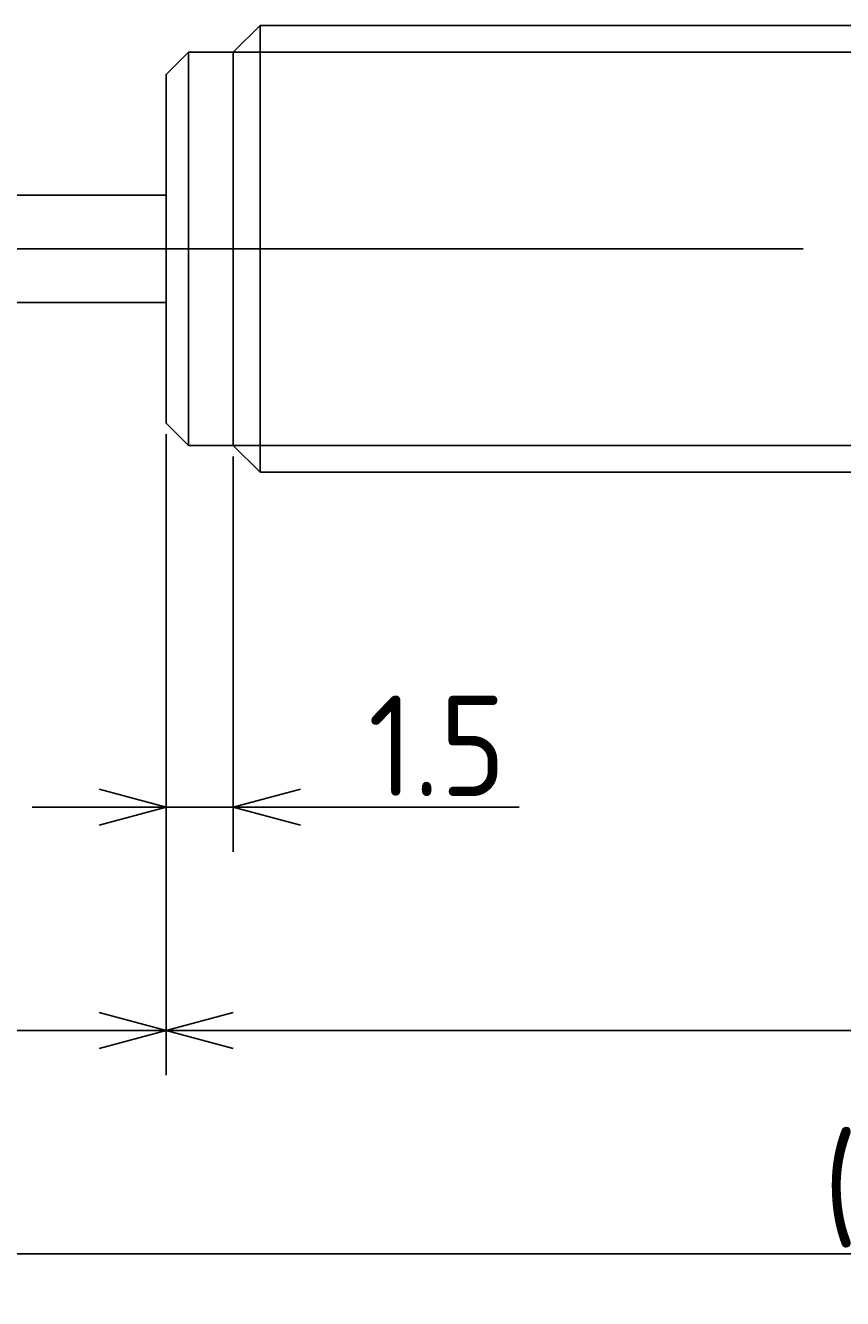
# Model space of a CAD drawing. Extents: x 148 to 291, y 144 to 179.
# Tile 3 of 4: x 234 to 253, y 144 to 172. Entities that reach past the tile are written whole.
import ezdxf

# ---------------------------------------------------------------- set-up
doc = ezdxf.new("R2010")
doc.units = 0
doc.linetypes.add('CENTER', pattern=[50.8, 31.75, -6.35, 6.35, -6.35])
doc.layers.get('0').update_dxf_attribs({"linetype": 'CONTINUOUS'})
doc.layers.get('DEFPOINTS').update_dxf_attribs({"linetype": 'CONTINUOUS'})
for name, color, linetype in [('図形', 7, 'CONTINUOUS'), ('図枠', 7, 'CONTINUOUS'), ('寸法_文字', 3, 'CONTINUOUS')]:
    doc.layers.add(name, color=color, linetype=linetype)
doc.layers.get('0').off()
doc.styles.add('DIMENSION', font='isocp.shx', dxfattribs={"bigfont": 'bigfont.shx'})
doc.dimstyles.get("Standard").update_dxf_attribs({"dimtxt": 0.18, "dimasz": 0.18, "dimexe": 0.18, "dimexo": 0.0625, "dimgap": 0.09, "dimtad": 0, "dimtih": 1, "dimtoh": 1, "dimzin": 0, "dimcen": 0.09, "dimazin": 3, "dimtfac": 1, "dimtofl": 0, "dimtmove": 0, "dimatfit": 3})

# ---------------------------------------------------------------- blocks, each defined once
blk = doc.blocks.new('_OPEN30')
at = {"color": 0, "linetype": 'BYBLOCK'}
for p, q in [((-1, 0.268), (0, 0)), ((0, 0), (-1, -0.268)), ((0, 0), (-1, 0))]:
    blk.add_line(p, q, dxfattribs=at)
blk = doc.blocks.new('*U16')
at = {"layer": '寸法_文字', "color": 3, "style": 'DIMENSION'}
blk.add_text('42.2', height=2.25, dxfattribs=at).set_placement((255.72, 150.25))
blk = doc.blocks.new('*D15')
at = {"layer": 'DEFPOINTS', "color": 0}
for p in [(237.5, 163.6), (279.7, 163.2), (237.5, 150)]:
    blk.add_point(p, dxfattribs=at)
at = {"layer": '寸法_文字', "color": 3}
for p, q in [((237.5, 163.35), (237.5, 149)), ((279.7, 162.95), (279.7, 149)), ((278.2, 150), (239, 150))]:
    blk.add_line(p, q, dxfattribs=at)
at = {"layer": '図枠'}
blk.add_blockref('*U16', (0, 0), dxfattribs=at)
at = {"layer": '寸法_文字', "color": 3, "xscale": 1.5, "yscale": 1.5, "zscale": 1.5, "rotation": 180}
blk.add_blockref('_OPEN30', (237.5, 150), dxfattribs=at)
at = {"layer": '寸法_文字', "color": 3, "xscale": 1.5, "yscale": 1.5, "zscale": 1.5}
blk.add_blockref('_OPEN30', (279.7, 150), dxfattribs=at)
blk = doc.blocks.new('*U18')
at = {"layer": '寸法_文字', "color": 3, "style": 'DIMENSION'}
blk.add_text('8', height=2.25, dxfattribs=at).set_placement((232.7125, 150.25))
blk = doc.blocks.new('*D17')
at = {"layer": 'DEFPOINTS', "color": 0}
for p in [(229.5, 164.5), (237.5, 163.6), (229.5, 150)]:
    blk.add_point(p, dxfattribs=at)
at = {"layer": '寸法_文字', "color": 3}
for p, q in [((229.5, 164.25), (229.5, 149)), ((237.5, 163.35), (237.5, 149)), ((236, 150), (231, 150))]:
    blk.add_line(p, q, dxfattribs=at)
at = {"layer": '図枠'}
blk.add_blockref('*U18', (0, 0), dxfattribs=at)
at = {"layer": '寸法_文字', "color": 3, "xscale": 1.5, "yscale": 1.5, "zscale": 1.5, "rotation": 180}
blk.add_blockref('_OPEN30', (229.5, 150), dxfattribs=at)
at = {"layer": '寸法_文字', "color": 3, "xscale": 1.5, "yscale": 1.5, "zscale": 1.5}
blk.add_blockref('_OPEN30', (237.5, 150), dxfattribs=at)
blk = doc.blocks.new('*U22')
at = {"layer": '寸法_文字', "color": 3, "style": 'DIMENSION'}
blk.add_text('(65.2)', height=2.25, dxfattribs=at).set_placement((252.2, 145.3625))
blk = doc.blocks.new('*D21')
at = {"layer": 'DEFPOINTS', "color": 0}
for p in [(223.2, 164.5), (288.4, 163.2), (223.2, 145)]:
    blk.add_point(p, dxfattribs=at)
at = {"layer": '寸法_文字', "color": 3}
for p, q in [((223.2, 164.25), (223.2, 144)), ((288.4, 162.95), (288.4, 144)), ((286.9, 145), (224.7, 145))]:
    blk.add_line(p, q, dxfattribs=at)
at = {"layer": '図枠'}
blk.add_blockref('*U22', (0, 0), dxfattribs=at)
at = {"layer": '寸法_文字', "color": 3, "xscale": 1.5, "yscale": 1.5, "zscale": 1.5, "rotation": 180}
blk.add_blockref('_OPEN30', (223.2, 145), dxfattribs=at)
at = {"layer": '寸法_文字', "color": 3, "xscale": 1.5, "yscale": 1.5, "zscale": 1.5}
blk.add_blockref('_OPEN30', (288.4, 145), dxfattribs=at)
blk = doc.blocks.new('*U24')
at = {"layer": '寸法_文字', "color": 3, "style": 'DIMENSION'}
blk.add_text('1.5', height=2.25, dxfattribs=at).set_placement((242.016, 155.25))
blk = doc.blocks.new('*D23')
at = {"layer": 'DEFPOINTS', "color": 0}
for p in [(237.5, 163.6), (239, 163.1), (239, 155)]:
    blk.add_point(p, dxfattribs=at)
at = {"layer": '寸法_文字', "color": 3}
for p, q in [((237.5, 163.35), (237.5, 154)), ((239, 162.85), (239, 154)), ((236, 155), (234.5, 155)), ((237.5, 155), (239, 155)), ((240.5, 155), (245.397, 155))]:
    blk.add_line(p, q, dxfattribs=at)
at = {"layer": '図枠'}
blk.add_blockref('*U24', (0, 0), dxfattribs=at)
at = {"layer": '寸法_文字', "color": 3, "xscale": 1.5, "yscale": 1.5, "zscale": 1.5}
blk.add_blockref('_OPEN30', (237.5, 155), dxfattribs=at)
at = {"layer": '寸法_文字', "color": 3, "xscale": 1.5, "yscale": 1.5, "zscale": 1.5, "rotation": 180}
blk.add_blockref('_OPEN30', (239, 155), dxfattribs=at)

msp = doc.modelspace()

# ---------------------------------------------------------------- linework, layer by layer
at = {"layer": '図形'}
for p, q in [((239, 171.9), (239.6, 172.5)), ((239.6, 162.5), (239.6, 172.5)), ((239.604, 172.5), (279.1, 172.5)), ((237.5, 171.4), (238, 171.9)), ((238, 163.1), (238, 171.9)), ((238, 171.9), (239, 171.9)), ((239, 163.1), (239, 171.9)), ((237.5, 163.6), (237.5, 171.4)), ((237.5, 163.6), (237.5, 171.4)), ((237.5, 168.7), (229.5, 168.7)), ((237.5, 166.3), (229.5, 166.3)), ((237.5, 163.6), (238, 163.1)), ((238, 163.1), (239, 163.1)), ((239, 163.1), (239.6, 162.5)), ((239.6, 162.5), (279.1, 162.5))]:
    msp.add_line(p, q, dxfattribs=at)
at = {"layer": '図形', "color": 3}
for p, q in [((239, 171.9), (279.7, 171.9)), ((239, 163.1), (279.7, 163.1))]:
    msp.add_line(p, q, dxfattribs=at)
at = {"layer": '図形', "color": 3, "linetype": 'CENTER'}
msp.add_line((220, 167.5), (291.25, 167.5), dxfattribs=at)

# ---------------------------------------------------------------- dimensions: what is measured, and where the dimension line sits
at = {"layer": '寸法_文字'}
dim = msp.add_linear_dim(base=(223.2, 145), p1=(288.4, 163.2), p2=(223.2, 164.5), text='(<>)', dimstyle='Standard', override={"dimscale": 0.5}, dxfattribs=at)
dim.commit()
dim.dimension.update_dxf_attribs({"geometry": '*D21', "text_midpoint": (255.8, 145), "dimtype": 128})
for base, p1, p2, picture, middle in [((229.5, 150), (237.5, 163.6), (229.5, 164.5), '*D17', (233.5, 150)), ((239, 155), (237.5, 163.6), (239, 163.1), '*D23', (243.75, 155)), ((237.5, 150), (279.7, 163.2), (237.5, 163.6), '*D15', (258.6, 150))]:
    dim = msp.add_linear_dim(base=base, p1=p1, p2=p2, dimstyle='Standard', override={"dimscale": 0.5}, dxfattribs=at)
    dim.commit()
    dim.dimension.update_dxf_attribs({"geometry": picture, "text_midpoint": middle, "dimtype": 128})

doc.saveas('drawing.dxf')
